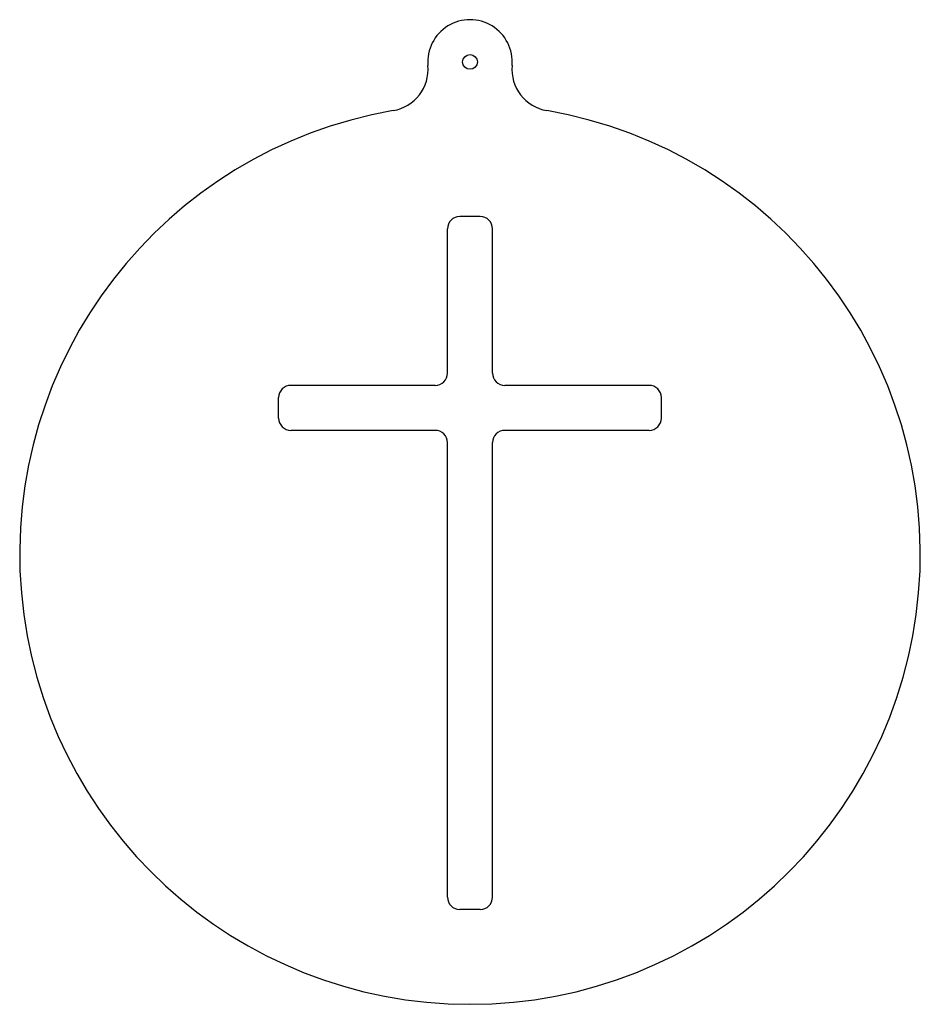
# Model space of a CAD drawing. Extents: x -1.83 to 1.83, y -1.83 to 2.17.
import ezdxf

# ---------------------------------------------------------------- set-up
doc = ezdxf.new("R2010")
doc.units = 0
doc.layers.add('CK_LEVEL_1', color=7, linetype='CONTINUOUS')

msp = doc.modelspace()

# ---------------------------------------------------------------- linework, layer by layer
at = {"layer": 'CK_LEVEL_1', "color": 1, "linetype": 'CONTINUOUS'}
for p, q in [((0.0414, 1.3714), (-0.0414, 1.3714)), ((-0.0914, 0.7357), (-0.0914, 1.3214)), ((0.0914, 0.7357), (0.0914, 1.3214)), ((-0.1414, 0.6857), (-0.7271, 0.6857)), ((0.7271, 0.6857), (0.1414, 0.6857)), ((-0.7771, 0.5529), (-0.7771, 0.6357)), ((0.7771, 0.5529), (0.7771, 0.6357)), ((-0.1414, 0.5029), (-0.7271, 0.5029)), ((0.7271, 0.5029), (0.1414, 0.5029)), ((-0.0914, -1.3934), (-0.0914, 0.4529)), ((0.0914, -1.3934), (0.0914, 0.4529)), ((0.0414, -1.4434), (-0.0414, -1.4434))]:
    msp.add_line(p, q, dxfattribs=at)
msp.add_circle((0, 1.9995), 0.03, dxfattribs=at)
for centre, radius, start, end in [((0, 1.9995), 0.1714, 355.0883, 544.9117), ((-0.3411, 1.9702), 0.171, 279.8233, 364.9117), ((0.3411, 1.9702), 0.171, 175.0883, 260.1767), ((0, 0), 1.8286, 99.8233, 440.1767), ((-0.0414, 1.3214), 0.05, 90, 180), ((0.0414, 1.3214), 0.05, 0, 90), ((-0.1414, 0.7357), 0.05, 270, 360), ((0.1414, 0.7357), 0.05, 180, 270), ((-0.7271, 0.6357), 0.05, 90, 180), ((0.7271, 0.6357), 0.05, 0, 90), ((-0.7271, 0.5529), 0.05, 180, 270), ((0.7271, 0.5529), 0.05, 270, 360), ((-0.1414, 0.4529), 0.05, 0, 90), ((0.1414, 0.4529), 0.05, 90, 180), ((-0.0414, -1.3934), 0.05, 180, 270), ((0.0414, -1.3934), 0.05, 270, 360)]:
    msp.add_arc(centre, radius, start, end, dxfattribs=at)

doc.saveas('drawing.dxf')
